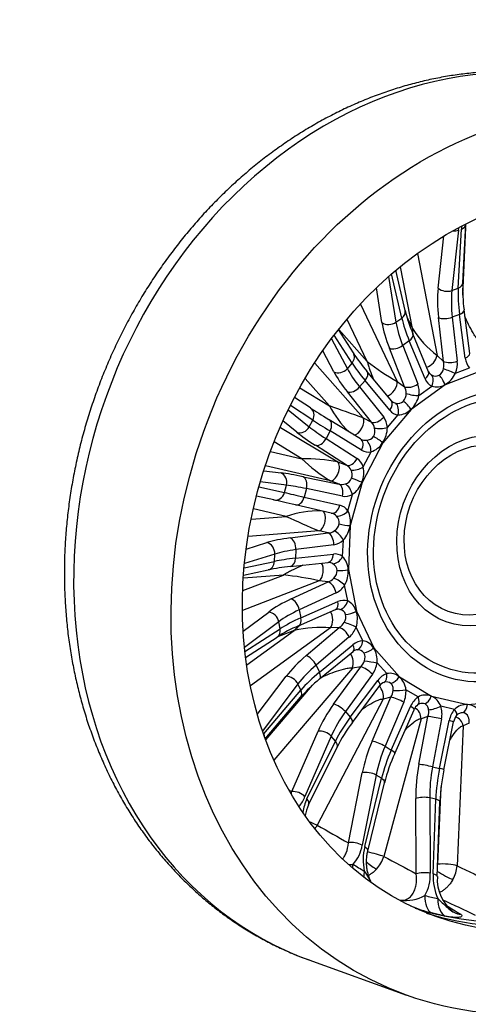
# Model space of a CAD drawing. Header units: millimetres. Extents: x 0 to 2285, y 0 to 1615.
# Tile 6 of 15: x 1375 to 1593, y 247 to 726. Entities that reach past the tile are written whole.
import ezdxf

# ---------------------------------------------------------------- set-up
doc = ezdxf.new("R2010")
doc.units = ezdxf.units.MM
doc.header["$LTSCALE"] = 7.692308
doc.layers.add('CAP450C', color=7, linetype='Continuous')
doc.layers.add('Default', color=7, linetype='Continuous')

# ---------------------------------------------------------------- blocks, each defined once
blk = doc.blocks.new('SE1')
at = {"layer": 'CAP450C', "color": 7, "linetype": 'Continuous'}
for p, q in [((1588.64, 623.81), (1585.44, 594.37)), ((1588.51, 595.55), (1590.05, 624.35)), ((1590.73, 598.11), (1592.28, 626.91)), ((1590.73, 592.14), (1592.17, 625.01)), ((1578.69, 595.54), (1581.45, 620.96)), ((1568.65, 612.34), (1578.17, 562.73)), ((1566.2, 575.82), (1560.41, 605.96)), ((1554.59, 601.23), (1558.18, 578.93)), ((1560.97, 580.96), (1556.04, 602.49)), ((1562.63, 584.66), (1558.14, 604.28)), ((1551.36, 578.72), (1548.62, 595.72)), ((1585.44, 594.37), (1588.51, 595.55)), ((1540.84, 587.72), (1558.76, 550.04)), ((1558.18, 578.93), (1560.97, 580.96)), ((1563.44, 581.6), (1566.2, 575.82)), ((1581.32, 559.86), (1578.86, 581.24)), ((1589.12, 582.72), (1585.58, 581.36)), ((1585.58, 581.36), (1588.03, 559.98)), ((1591.88, 561.46), (1589.12, 582.72)), ((1594.11, 563.64), (1591.35, 584.9)), ((1544.14, 559.79), (1534.38, 580.31)), ((1536.79, 559.02), (1528.07, 572.66)), ((1537.41, 563.94), (1530.14, 575.31)), ((1530.3, 575.43), (1544.14, 559.79)), ((1574.08, 554.75), (1566.41, 573.27)), ((1526.73, 570.88), (1534.47, 556.29)), ((1562.35, 547.49), (1554.95, 566.21)), ((1564.65, 569.89), (1561.43, 567.55)), ((1561.43, 567.55), (1568.82, 548.83)), ((1572.33, 551.37), (1564.65, 569.89)), ((1527.89, 554.76), (1522.48, 564.97)), ((1578.17, 562.73), (1581.32, 559.86)), ((1518.65, 559.02), (1542.26, 532.34)), ((1534.47, 556.29), (1536.79, 559.02)), ((1587.16, 554.08), (1594.05, 556.74)), ((1555.98, 540.6), (1544.02, 555.07)), ((1579.22, 553.06), (1579.23, 553.07)), ((1600.24, 555.43), (1582.07, 548.42)), ((1525.75, 538.17), (1513.94, 551.53)), ((1543.14, 550.53), (1540.46, 547.37)), ((1540.46, 547.37), (1552.18, 532.62)), ((1555.1, 536.06), (1543.14, 550.53)), ((1558.76, 550.04), (1562.35, 547.49)), ((1582.07, 548.42), (1565.53, 536.41)), ((1569.32, 543.19), (1575.59, 547.74)), ((1582.04, 548.53), (1582.03, 548.52)), ((1516.48, 537.2), (1508.71, 542.3)), ((1511.31, 546.88), (1525.75, 538.17)), ((1546.22, 530.22), (1534.49, 544.97)), ((1517.63, 531.24), (1506.72, 538.42)), ((1561.76, 540.38), (1561.76, 540.38)), ((1505.66, 536.28), (1515.93, 527.99)), ((1516.54, 537.15), (1516.48, 537.2)), ((1565.53, 536.41), (1551.74, 520.19)), ((1553.98, 527.63), (1559.2, 533.77)), ((1565.47, 536.49), (1565.47, 536.49)), ((1509.89, 525.3), (1503.08, 530.8)), ((1515.93, 527.99), (1517.63, 531.24)), ((1540.92, 522.03), (1525.6, 531.43)), ((1542.26, 532.34), (1546.22, 530.22)), ((1501.85, 527.67), (1529.8, 510.82)), ((1526.06, 525.95), (1524.09, 522.19)), ((1541.38, 516.55), (1526.06, 525.95)), ((1547.2, 523.26), (1547.21, 523.26)), ((1512.29, 512.43), (1498.76, 520.58)), ((1534.03, 509.22), (1518.88, 518.95)), ((1524.09, 522.19), (1539.24, 512.46)), ((1551.74, 520.19), (1541.64, 500.88)), ((1551.67, 520.26), (1551.66, 520.25)), ((1551.74, 520.19), (1551.66, 520.25)), ((1497.09, 515.94), (1512.29, 512.43)), ((1542.19, 508.47), (1546.02, 515.78)), ((1526.19, 501.61), (1494.63, 508.9)), ((1529.8, 510.82), (1534.03, 509.22)), ((1493.73, 506.56), (1502.15, 505.52)), ((1504.78, 499.51), (1492.06, 501.08)), ((1503.82, 495.96), (1504.78, 499.51)), ((1512.9, 503.66), (1530.42, 500.01)), ((1530.42, 500.01), (1526.19, 501.61)), ((1541.64, 500.88), (1535.93, 479.8)), ((1536.55, 502.88), (1536.55, 502.88)), ((1541.56, 500.92), (1541.55, 500.91)), ((1541.64, 500.88), (1541.55, 500.91)), ((1541.56, 500.92), (1541.64, 500.88)), ((1498.58, 492.35), (1490.18, 494.25)), ((1491.4, 498.77), (1503.82, 495.96)), ((1514.56, 497.84), (1513.45, 493.74)), ((1532.09, 494.19), (1514.56, 497.84)), ((1534.75, 487.01), (1536.92, 495)), ((1526.61, 485.92), (1509.18, 489.93)), ((1513.45, 493.74), (1530.88, 489.73)), ((1504.68, 484.32), (1488.69, 488.01)), ((1487.73, 482.94), (1504.68, 484.32)), ((1530.52, 480.62), (1530.52, 480.63)), ((1535.93, 479.8), (1534.99, 458.37)), ((1535.83, 479.81), (1535.93, 479.8)), ((1535.83, 479.81), (1535.83, 479.8)), ((1535.93, 479.8), (1535.83, 479.8)), ((1520.71, 477.27), (1486.12, 474.46)), ((1506.66, 473.84), (1525.09, 476.23)), ((1525.09, 476.23), (1520.71, 477.27)), ((1485.17, 468.41), (1495.32, 471.54)), ((1527.87, 470.5), (1509.44, 468.11)), ((1532.18, 464.72), (1532.54, 472.84)), ((1499.13, 465.99), (1484.36, 461.44)), ((1498.97, 462.38), (1499.13, 465.99)), ((1509.44, 468.11), (1509.25, 463.94)), ((1509.25, 463.94), (1527.67, 465.96)), ((1484.15, 459.17), (1498.97, 462.38)), ((1506.64, 459.87), (1525.06, 461.89)), ((1483.87, 455.62), (1495.84, 458.21)), ((1529.52, 458.01), (1529.52, 458.01)), ((1534.89, 458.36), (1534.89, 458.35)), ((1534.99, 458.37), (1538.88, 438.07)), ((1520.73, 452.87), (1483.4, 438.49)), ((1483.62, 448.13), (1503.42, 455.75)), ((1503.42, 455.75), (1483.83, 454.16)), ((1507.16, 444.1), (1525.13, 452.4)), ((1525.13, 452.4), (1520.73, 452.87)), ((1529.01, 447.08), (1511.03, 438.79)), ((1534.64, 443.11), (1533.16, 450.81)), ((1511.79, 434.83), (1529.83, 442.79)), ((1483.72, 428.35), (1496.18, 437.72)), ((1510.67, 431), (1528.7, 438.95)), ((1511.03, 438.79), (1511.79, 434.83)), ((1538.79, 438.03), (1538.79, 438.02)), ((1538.88, 438.07), (1547.35, 420.27)), ((1501.05, 432.96), (1484.36, 420.41)), ((1501.71, 429.54), (1501.05, 432.96)), ((1533.64, 436.58), (1533.63, 436.58)), ((1484.58, 418.42), (1501.71, 429.54)), ((1485.54, 411.92), (1508.61, 428.69)), ((1526.25, 430.08), (1487.34, 401.81)), ((1508.61, 428.69), (1500.06, 425.39)), ((1514.38, 416.46), (1530.56, 430.15)), ((1530.56, 430.15), (1526.25, 430.08)), ((1541.97, 423.67), (1538.76, 430.41)), ((1484.92, 415.56), (1500.29, 425.54)), ((1535.42, 425.55), (1519.24, 411.86)), ((1520.89, 408.39), (1537.21, 421.78)), ((1520.97, 405.13), (1537.29, 418.51)), ((1542.57, 417.79), (1542.57, 417.79)), ((1547.27, 420.2), (1547.27, 420.2)), ((1547.35, 420.27), (1559.81, 406.19)), ((1553.67, 407.7), (1548.95, 413.03)), ((1536.91, 410.44), (1498.71, 365.52)), ((1519.24, 411.86), (1520.89, 408.39)), ((1527.81, 392.81), (1540.98, 410.99)), ((1540.98, 410.99), (1536.91, 410.44)), ((1490.61, 387.74), (1504.67, 406.38)), ((1546.68, 407.36), (1533.51, 389.18)), ((1535.93, 386.43), (1549.32, 404.38)), ((1552.26, 403.43), (1552.43, 403.47)), ((1559.74, 406.1), (1559.75, 406.1)), ((1559.81, 406.19), (1575.41, 396.79)), ((1510.42, 402.68), (1493.11, 379.72)), ((1493.77, 378.33), (1511.85, 399.68)), ((1494.76, 375.39), (1517.45, 402.08)), ((1511.85, 399.68), (1510.42, 402.68)), ((1536.93, 383.92), (1550.31, 401.86)), ((1555.72, 402.92), (1555.72, 402.93)), ((1568.94, 396.31), (1563.02, 399.87)), ((1494.48, 375.85), (1511.68, 396.15)), ((1551.96, 395.31), (1519.83, 333.85)), ((1546.54, 374.75), (1555.71, 396.23)), ((1555.71, 396.23), (1551.96, 395.31)), ((1562.01, 393.75), (1552.85, 372.28)), ((1575.36, 396.69), (1575.37, 396.68)), ((1575.41, 396.79), (1593.09, 392.7)), ((1593.09, 392.7), (1611.65, 394.21)), ((1533.51, 389.18), (1535.93, 386.43)), ((1555.89, 370.44), (1565.32, 391.76)), ((1557.55, 368.81), (1566.98, 390.13)), ((1572.2, 393), (1572.19, 393)), ((1586.74, 390.26), (1580.04, 391.81)), ((1590.86, 388.69), (1590.86, 388.69)), ((1593.07, 392.59), (1593.08, 392.59)), ((1570.39, 385.7), (1552.21, 318.59)), ((1569.3, 363.52), (1573.72, 386.87)), ((1573.72, 386.87), (1570.39, 385.7)), ((1580.38, 385.66), (1575.96, 362.31)), ((1579.4, 361.52), (1584.12, 384.79)), ((1581.52, 360.86), (1586.24, 384.14)), ((1507.43, 350.2), (1520.2, 379.65)), ((1590.94, 382.27), (1587.95, 314.08)), ((1593.8, 383.55), (1590.94, 382.27)), ((1526.6, 377.2), (1513.84, 347.75)), ((1514.81, 346.65), (1528.7, 374.83)), ((1528.7, 374.83), (1526.6, 377.2)), ((1515.57, 343.74), (1529.46, 371.92)), ((1552.85, 372.28), (1555.89, 370.44)), ((1575.96, 362.31), (1579.4, 361.52)), ((1534.96, 325.21), (1541.72, 359.36)), ((1548.49, 358.27), (1541.73, 324.12)), ((1542.94, 323.39), (1551.12, 356.69)), ((1551.12, 356.69), (1548.49, 358.27)), ((1544.43, 321.2), (1552.61, 354.49)), ((1578.55, 314.85), (1580.21, 352.5)), ((1568.06, 310.15), (1567.77, 346.88)), ((1574.59, 347.18), (1574.87, 310.45)), ((1577.57, 346.49), (1574.59, 347.18)), ((1576.25, 310.13), (1577.57, 346.49)), ((1578.3, 308.78), (1579.62, 345.13)), ((1582.12, 289.55), (1575.46, 291.08)), ((1515.74, 268.18), (1563.23, 251.01))]:
    blk.add_line(p, q, dxfattribs=at)
for centre, radius, start, end in [((1577.4, 625.69), 11.4, 350.494, 356.3355), ((1613.17, 622.53), 23.19, 171.788, 175.4821), ((1663.99, 594.9), 73.33, 177.4964, 187.8398), ((1633.48, 601.82), 72.9, 193.6172, 203.0576), ((1610.48, 604.3), 52.65, 212.7487, 232.1445), ((1615.75, 615.37), 93.72, 213.2843, 220.0529), ((1607.16, 638.44), 100.78, 231.295, 241.2982), ((1575.92, 555.37), 1.94, 198.5986, 229.1444), ((1577.54, 556.51), 3.83, 238.4918, 295.9894), ((1576.37, 557.28), 5.08, 304.1242, 350.6549), ((1576.06, 559.18), 12.21, 299.3115, 335.3619), ((1577.96, 555.18), 7.8, 252.3222, 301.4921), ((1557.78, 544.03), 5.4, 317.5278, 2.488), ((1556.53, 546.08), 13.11, 313.0137, 347.254), ((1567.24, 559.73), 46.76, 207.4616, 226.7851), ((417.52, -2623.67), 3350.43, 70.38498, 70.68437), ((1559.06, 543.51), 4.13, 255.9521, 310.7222), ((1558.97, 542.9), 9.13, 271.4779, 315.3696), ((1543.52, 525.95), 4.56, 272.6368, 323.8463), ((1542.52, 525.98), 5.41, 329.8458, 14.9706), ((1540.79, 527.72), 13.19, 325.5385, 359.6134), ((1542.56, 525.95), 10.74, 288.7539, 327.9233), ((1566.96, 568.32), 78.18, 225.6368, 238.5733), ((1512.37, 417.02), 95.41, 79.4742, 90.0468), ((1531.66, 504.5), 5.15, 341.6813, 28.549), ((1530.12, 505.68), 12.38, 337.3901, 12.998), ((1531.98, 504.91), 5, 287.9366, 336.0005), ((1530.1, 505.11), 12.2, 303.9849, 339.8635), ((1521, 435.6), 51.38, 89.1878, 108.5251), ((1525.09, 481.88), 10.95, 349.1008, 27.9548), ((1655.82, 806.31), 355.7, 244.8543, 247.6755), ((1525.34, 481.73), 5.3, 301.7752, 347.8697), ((1525.83, 481.15), 4.72, 353.6634, 43.5288), ((1522.89, 481.67), 13.08, 317.5319, 351.7995), ((1525.2, 461.15), 0.759, 76.2925, 100.3509), ((1525.29, 457.53), 4.26, 6.4802, 59.922), ((1525.58, 458.15), 9.31, 1.283, 44.8868), ((1517.69, 351.9), 108.53, 95.8391, 101.6099), ((1524.19, 458), 5.34, 314.415, 0.0858), ((1521.82, 457.37), 13.11, 329.931, 4.2711), ((1490.28, 323.5), 132.91, 76.7548, 84.324), ((1531.14, 436.02), 7.91, 14.6938, 63.7283), ((1529.97, 435.19), 3.92, 20.8152, 77.2454), ((1527.08, 434.26), 12.3, 341.7395, 17.7905), ((1528.69, 435.41), 5.08, 326.2824, 13.2492), ((1540.18, 362.31), 74.76, 113.252, 122.2528), ((1522.02, 371.23), 59, 85.8897, 103.1378), ((1541.18, 416.68), 7.03, 30.1025, 83.5745), ((1539.36, 416.19), 3.11, 100.472, 131.7789), ((1539.54, 415.51), 3.79, 37.0498, 94.5097), ((1538.52, 415.64), 4.59, 337.9075, 27.9404), ((1538.08, 414.27), 10.94, 353.5225, 32.8145), ((1555.17, 401.08), 6.79, 47.7246, 102.818), ((1566.35, 348.85), 72.3, 128.8834, 139.1347), ((1553.93, 399.39), 4.39, 112.4132, 145.5898), ((1553.46, 399.72), 3.92, 54.8469, 105.384), ((1553.62, 398.9), 9.46, 5.902, 49.5944), ((1572.53, 390.11), 7.16, 66.672, 120.0857), ((1624.84, 375.37), 53.88, 156.5686, 156.6896), ((1626.26, 378.97), 53.88, 160.6831, 160.8042), ((1572.27, 389.05), 8.24, 19.5698, 67.8941), ((1572.41, 387.9), 5.87, 127.0566, 157.6924), ((1571.25, 388.86), 4.41, 111.9187, 122.585), ((1570.94, 388.89), 4.3, 73.1288, 108.0999), ((1592.42, 384.58), 8.04, 85.3756, 135.0533), ((1590.91, 383.83), 4.86, 90.6684, 112.4592), ((1590.51, 385.63), 3.07, 19.1669, 83.353), ((1592.66, 385.07), 7.53, 35.083, 86.777), ((1599.2, 336.89), 78.04, 142.9391, 153.3303), ((1593.1, 382.86), 6.98, 140.3796, 169.4474), ((1590.5, 385.03), 3.58, 113.7423, 140.7001), ((1636.86, 333.39), 86.86, 155.9325, 165.9364), ((1676.83, 341.37), 97.28, 168.441, 177.7805), ((7409.66, 10225.79), 11504.93, 239.126217, 239.135028), ((1500.48, 352.8), 14.28, 317.254, 339.277), ((1538.22, 335.59), 25.89, 154.7188, 169.6461), ((1535.75, 334.55), 22.15, 155.5575, 169.7416), ((1506.77, 341.1), 14.93, 323.7687, 330.9553), ((7444.97, 10690.37), 11931.67, 240.225402, 240.309088), ((1523.78, 327.04), 18.18, 317.7829, 350.7662), ((1570.03, 316.97), 27.84, 166.6774, 191.308), ((1536.94, 323.23), 15.96, 317.6736, 343.0901), ((7645.98, 11743.74), 12948.67, 241.926128, 242.005575), ((1571.36, 315.19), 7.2, 355.5281, 357.3346), ((1571.97, 315.35), 16.03, 330.1765, 355.4567), ((8008.3, 13494.13), 14660.65, 244.028038, 244.099809), ((1553.44, 309.76), 21.45, 331.5278, 1.8398), ((1604.24, 309.16), 28.01, 178.0105, 203.2573), ((1597.77, 307.26), 19.5, 175.5551, 232.9619), ((1562.89, 317.05), 19.87, 262.2579, 298.219), ((8031.18, 13649.23), 14828.06, 244.213745, 244.28272), ((1601.73, 385.71), 98.2, 248.2095, 254.4849), ((5762.93, 7229.47), 8097.25, 238.918314, 238.97693)]:
    blk.add_arc(centre, radius, start, end, dxfattribs=at)
for centre, major_axis, ratio, start_param, end_param in [((1592.23, 479.78), (76.49, 211.6), 0.827748, 0, 3.141593), ((1626.87, 467.26), (62.46, 172.78), 0.827748, 3.163437, 6.261341), ((1631.47, 465.59), (-62.59, -173.13), 0.827748, 0.028786, 3.112806), ((1585.87, 626.63), (4.97, -0.54), 0.634676, 4.756821, 5.369908), ((1587.28, 627.18), (-4.99, 0.27), 0.658243, 2.193147, 3.147388), ((1611.67, 565.42), (-21.16, 50.78), 0.506073, 0.743958, 1.053398), ((1582.68, 597.19), (4.97, -0.54), 0.634676, 3.854461, 5.369908), ((1613.65, 566.31), (-16.76, 47.12), 0.399798, 0.768061, 1.077501), ((1585.74, 598.37), (-4.99, 0.27), 0.658243, 2.193147, 3.141593), ((1615.65, 567.08), (-19.37, 46.11), 0.511073, 0.742343, 1.051783), ((1557.76, 583.54), (-4.87, -1.12), 0.752394, 2.106303, 3.141593), ((1590.75, 553.44), (-28.09, 41.39), 0.299497, 0.660739, 0.97018), ((1582.85, 582.89), (4.97, 0.57), 0.426146, 3.734372, 5.244576), ((1586.39, 584.26), (-4.96, -0.64), 0.433217, 2.096609, 3.140798), ((1554.97, 581.52), (4.94, 0.79), 0.734012, 3.781152, 5.296599), ((1588.96, 551.96), (-33.74, 43.47), 0.405752, 0.63823, 0.94767), ((1592.58, 554.76), (-30.81, 39.42), 0.410736, 0.636695, 0.946136), ((1561.79, 571.35), (-4.62, -1.91), 0.538368, 2.000797, 3.140925), ((1558.56, 569.01), (4.65, 1.84), 0.532853, 3.641113, 5.151317), ((1533.2, 561.25), (-4.21, -2.69), 0.819117, 1.945384, 3.141593), ((1574.18, 561.07), (3.37, 3.7), 0.586593, 3.878644, 5.609279), ((1589.15, 563), (-4.96, -0.64), 0.433217, 2.096609, 3.141593), ((1600.17, 564.91), (-4.32, -9.43), 0.760937, 5.400418, 6.006188), ((1570.82, 534.51), (-36.94, 33.74), 0.175088, 0.587009, 0.89645), ((1585.3, 561.51), (4.97, 0.57), 0.426146, 3.734372, 5.244576), ((1576.95, 558.55), (1.21, -5.65), 0.7878, 1.02812, 1.63389), ((1579.68, 557.02), (4.1, 9.34), 0.787372, 4.743723, 5.349494), ((1530.87, 558.52), (4.42, 2.34), 0.807172, 3.637893, 5.15334), ((1569.36, 532.54), (-43.11, 34.2), 0.281321, 0.57124, 0.88068), ((1572.34, 536.3), (-39.3, 30.96), 0.286313, 0.570065, 0.879505), ((1540.16, 551.88), (-3.85, -3.19), 0.613986, 1.861495, 3.140293), ((1569.46, 552.84), (-4.62, -1.91), 0.538368, 2.000797, 3.141593), ((1576.95, 558.55), (0.92, -5.76), 0.752047, 5.532075, 5.748718), ((1572.72, 549.2), (-2.2, -4.49), 0.6428, 1.560584, 2.908117), ((1579.39, 549.49), (2.4, -4.39), 0.409728, 1.132807, 2.269149), ((1579.4, 549.5), (2.4, -4.38), 0.408458, 1.132518, 2.26886), ((1584.43, 555.62), (4.63, -1.89), 0.098513, 4.035615, 5.383147), ((1537.48, 548.72), (3.91, 3.11), 0.610402, 3.504374, 5.014577), ((1555.14, 547.24), (2.89, 4.08), 0.547218, 3.739128, 5.777645), ((1565.96, 550.29), (4.65, 1.84), 0.532853, 3.641113, 5.151317), ((1558.3, 545), (2.14, -5.19), 0.843864, 1.101324, 1.707095), ((1561.16, 543.54), (3.89, 9.31), 0.790443, 4.995938, 5.601709), ((1579.82, 557.09), (-3.81, -9.53), 0.763781, 5.619614, 6.225385), ((1566.46, 544.65), (4.93, -0.84), 0.242504, 4.025558, 5.37309), ((1552.12, 537.41), (-3.85, -3.19), 0.613986, 1.861495, 3.141593), ((1558.3, 545), (1.77, -5.41), 0.804798, 5.461582, 5.844474), ((1556.23, 535.13), (-0.58, -4.97), 0.636005, 1.370131, 2.717663), ((1562.83, 537.46), (3.41, -3.66), 0.295071, 1.044348, 2.18069), ((1562.82, 537.45), (3.41, -3.66), 0.296449, 1.044508, 2.180851), ((1557.68, 515.17), (-47.88, 27.14), 0.040102, 0.557361, 0.855399), ((1513.73, 533.02), (-2.75, -4.18), 0.853866, 1.703212, 3.141593), ((1549.2, 533.98), (3.91, 3.11), 0.610402, 3.504374, 5.014577), ((1545.73, 525.36), (3.81, 9.27), 0.791646, 5.261204, 5.866975), ((1561.28, 543.65), (3.41, 9.56), 0.771019, 2.711029, 3.316799), ((1512.03, 529.77), (3.14, 3.89), 0.849172, 3.412129, 4.927576), ((1556.32, 512.95), (-45.19, 21.48), 0.146257, 0.539031, 0.848471), ((1555.21, 510.82), (-43.45, 24.82), 0.035036, 0.545905, 0.855346), ((1522.99, 527.17), (-2.62, -4.26), 0.654916, 3.141593, 3.194645), ((1522.99, 527.17), (-2.62, -4.26), 0.654916, 1.684441, 3.141593), ((1539.27, 528.58), (2.36, 4.41), 0.521632, 3.443316, 5.947443), ((1542.76, 526.72), (3.4, -4.23), 0.906488, 1.06746, 1.67323), ((1554.18, 508.49), (-49.62, 23.8), 0.141237, 0.539718, 0.849158), ((1549.01, 521.21), (4.15, -2.79), 0.162996, 0.991486, 2.127828), ((1549.02, 521.22), (4.15, -2.79), 0.161547, 0.991413, 2.127756), ((1551, 528.98), (4.99, 0.31), 0.375882, 3.981122, 5.328654), ((1521.02, 523.41), (2.7, 4.21), 0.653507, 3.329154, 4.839358), ((1538.31, 517.77), (-2.62, -4.26), 0.654916, 1.684441, 3.141593), ((1542.76, 526.72), (2.77, -4.77), 0.868295, 5.330709, 5.889493), ((1542.95, 517), (1.02, -4.89), 0.59178, 1.19833, 2.545862), ((1545.83, 525.5), (3.15, 9.55), 0.779961, 2.959693, 3.565464), ((1527.66, 506.36), (1.77, 4.68), 0.511577, 3.26534, 6.118177), ((1536.17, 513.68), (2.7, 4.21), 0.653507, 3.329154, 4.839358), ((1531.38, 504.95), (5.2, -1.23), 0.935355, 0.660217, 1.265988), ((1534.44, 503.73), (3.77, 9.26), 0.788868, 5.531687, 6.137457), ((1546.45, 488.73), (-52.59, 16.22), 0.106131, -0.846521, -0.537081), ((1500.68, 500.77), (-0.61, -4.96), 0.854272, 1.420678, 2.936125), ((1539.12, 509.69), (4.76, 1.55), 0.489558, 3.898285, 5.245817), ((1544.99, 483.98), (-47.76, 14.91), 0.11116, -0.845959, -0.536519), ((1511.43, 498.91), (-1.02, -4.89), 0.65837, 1.490015, 3.000218), ((1531.38, 504.95), (4.31, -3.18), 0.927889, 5.128351, 5.734122), ((1528.96, 495.25), (-1.02, -4.89), 0.65837, 1.490015, 3.000218), ((1533.79, 496.06), (2.39, -4.39), 0.51314, 1.06357, 2.411102), ((1538.9, 501.88), (4.66, -1.82), 0.016986, 0.971563, 2.107905), ((1538.9, 501.87), (4.66, -1.82), 0.018463, 0.97157, 2.107913), ((1499.72, 497.22), (1.1, 4.88), 0.857149, 3.131901, 4.647348), ((1545.62, 486.31), (-48.75, 11.26), 0.000061, 0.540744, 0.850185), ((1534.51, 503.89), (-3.03, -9.53), 0.787542, 0.080841, 0.686612), ((1544.47, 481.44), (-53.58, 12.57), 0.004995, -0.850357, -0.540917), ((1510.32, 494.8), (1.12, 4.87), 0.659233, 3.134954, 4.645158), ((1527.75, 490.79), (1.12, 4.87), 0.659233, 3.134954, 4.645158), ((1528.06, 480.12), (-3.71, -9.33), 0.782027, 2.655431, 3.261201), ((1521.08, 482.1), (-1.16, -4.86), 0.517739, 0.29459, 3.0299), ((1524.94, 481.18), (5.26, 1.52), 0.884241, 0.40103, 1.0068), ((1531.63, 488.07), (4.13, 2.81), 0.575784, 3.773626, 5.121158), ((1533.18, 480.77), (4.94, -0.77), 0.12876, 4.163126, 5.299469), ((1533.18, 480.75), (4.94, -0.77), 0.1273, 4.163182, 5.299524), ((1524.94, 481.18), (-5.37, -0.46), 0.919865, 1.520799, 2.126569), ((1524.71, 471.4), (0.64, -4.96), 0.624112, 1.307851, 2.818055), ((1529.38, 473.74), (3.43, -3.63), 0.405443, 0.970842, 2.318375), ((1541.22, 460.65), (-54.86, 4.29), 0.248595, -0.869953, -0.560513), ((1494.95, 466.71), (1.47, -4.78), 0.820308, 1.176849, 2.692296), ((1506.28, 469.01), (0.64, -4.96), 0.624112, 1.307851, 2.818055), ((1528.09, 480.28), (-3, -9.55), 0.791383, 0.351015, 0.956786), ((1540.85, 455.82), (-49.87, 4.08), 0.253593, -0.868888, -0.559448), ((1524.51, 466.86), (-0.55, 4.97), 0.627188, 3.141593, 4.46148), ((1527.03, 456.13), (-3.55, -9.49), 0.773137, 2.907815, 3.513586), ((1494.79, 463.1), (-1.06, 4.89), 0.83056, 3.141593, 4.389297), ((1540.95, 458.18), (-50.03, 0.39), 0.14237, -0.883592, -0.574152), ((1506.1, 464.84), (-0.55, 4.97), 0.627188, 3.142731, 4.46148), ((1520, 457.44), (-0.53, -4.97), 0.539697, 0.464677, 2.594416), ((1523.87, 457.03), (4.91, 2.79), 0.819359, 0.420952, 0.851586), ((1529.02, 465.62), (3.05, 3.96), 0.628685, 3.609631, 4.957164), ((1532.24, 459.31), (4.99, 0.35), 0.265759, 4.118276, 5.254618), ((1532.24, 459.3), (4.99, 0.35), 0.26436, 4.118412, 5.254755), ((1523.87, 457.03), (-5.05, -2.33), 0.858895, 1.42706, 2.032831), ((1525.86, 447.83), (2.1, -4.54), 0.554477, 1.160885, 2.671088), ((1530.02, 451.55), (4.19, -2.73), 0.27603, 0.917539, 2.265071), ((1527.02, 456.29), (-2.98, -9.62), 0.79101, 0.618431, 1.224202), ((1542.34, 432.83), (-54.35, -8.61), 0.377629, -0.928065, -0.618624), ((1507.89, 439.53), (2.1, -4.54), 0.554477, 1.160885, 2.671088), ((1526.69, 443.53), (-2.02, 4.57), 0.559556, 3.141593, 4.312042), ((1531.41, 433.4), (3.25, 9.71), 0.765215, 0.002931, 0.608702), ((1531.5, 443.86), (1.57, 4.75), 0.644655, 3.421289, 4.768821), ((1496.91, 433.15), (3.01, -4), 0.754288, 1.014001, 2.529448), ((1543.07, 428.26), (-49.44, -7.66), 0.382612, -0.926598, -0.617157), ((1524.48, 434.08), (0.08, -5), 0.575956, 0.633406, 2.429443), ((1528.27, 434.14), (4.5, 3.66), 0.763565, 0.508993, 0.760836), ((1536.14, 438.97), (4.76, 1.54), 0.384676, 4.038683, 5.175026), ((1536.14, 438.96), (4.76, 1.54), 0.383377, 4.038937, 5.175279), ((1542.64, 430.5), (-48.79, -11.05), 0.271378, -0.949325, -0.639884), ((1508.65, 435.57), (-2.02, 4.57), 0.559556, 3.142407, 4.312042), ((1528.27, 434.14), (-4.65, -3.37), 0.80023, 1.485874, 2.091644), ((1535.67, 431.01), (4.68, -1.75), 0.133718, 0.899482, 2.247014), ((1497.56, 429.73), (-2.72, 4.19), 0.771216, 3.141593, 4.208238), ((1532.33, 426.15), (3.23, -3.82), 0.45421, 1.057242, 2.567446), ((1531.36, 433.54), (-2.87, -9.76), 0.788126, 0.874236, 1.480006), ((1540.91, 413.48), (2.83, 9.96), 0.761106, 0.225188, 0.830959), ((1538.87, 424.26), (0.08, -5), 0.622606, 0.093667, 1.4412), ((1534.12, 422.38), (-3.17, 3.87), 0.460946, 3.141593, 4.205803), ((1537.81, 414.08), (4, 4.34), 0.721295, 0.620771, 0.704011), ((1544.61, 421.15), (4.18, 2.75), 0.477405, 3.922755, 5.059097), ((1544.62, 421.14), (4.18, 2.74), 0.476239, 3.923172, 5.059514), ((1549.73, 407.17), (-50.33, -22.21), 0.484466, -1.024219, -0.714779), ((1516.15, 412.46), (3.23, -3.82), 0.45421, 1.057242, 2.567446), ((1534.22, 413.6), (0.66, -4.96), 0.624045, 0.800721, 2.359048), ((1537.81, 414.08), (4.18, 4.13), 0.753995, 4.727628, 5.333399), ((1545.93, 413.51), (4.95, -0.7), 0.011793, 4.021875, 5.369407), ((1540.83, 413.6), (2.64, 9.95), 0.785629, 4.256152, 4.861923), ((1551.5, 403.17), (-45.82, -20.05), 0.48946, -1.022588, -0.713148), ((1550.57, 405.13), (-44.55, -22.73), 0.378196, -1.04854, -0.739099), ((1517.8, 408.99), (-3.17, 3.87), 0.460946, 3.14227, 4.205803), ((1543.66, 407.83), (4.05, -2.93), 0.330144, 0.995062, 2.505266), ((1506.44, 402.38), (3.99, -3.01), 0.660712, 0.925648, 2.441095), ((1554.87, 397.73), (2.29, 10.19), 0.762901, 0.436098, 1.041869), ((1546.3, 404.85), (-4.01, 2.99), 0.338078, 3.141593, 4.141275), ((1550.65, 408.18), (-1.61, 4.74), 0.564041, 3.157223, 4.424494), ((1557.09, 407.04), (3.21, 3.84), 0.537628, 3.773074, 4.909416), ((1557.1, 407.03), (3.21, 3.83), 0.536618, 3.773684, 4.910026), ((1507.86, 399.38), (-3.82, 3.23), 0.683162, 3.141593, 4.105281), ((1548.56, 397.39), (1.19, -4.86), 0.680686, 0.967391, 2.37368), ((1551.85, 398.2), (3.63, 4.71), 0.722458, 4.845209, 5.45098), ((1560.11, 400.26), (4.98, 0.4), 0.150587, 3.976186, 5.323719), ((1554.76, 397.82), (2.28, 10.15), 0.786367, 4.481808, 5.087579), ((1559.1, 394.14), (4.6, -1.96), 0.190735, 0.96965, 2.479854), ((1572.35, 387.21), (1.69, 10.36), 0.771862, 0.639446, 1.245217), ((1566.03, 396.69), (-2.85, 4.11), 0.472951, 3.1334, 4.306632), ((1572.72, 397.62), (1.87, 4.64), 0.56124, 3.600815, 4.737157), ((1572.73, 397.62), (1.88, 4.63), 0.560399, 3.601593, 4.737935), ((1562.89, 385.42), (-41.94, -35.59), 0.561811, 5.123313, 5.432753), ((1565.58, 382.27), (-38.2, -32.27), 0.566835, 5.124695, 5.434135), ((1530.49, 389.65), (4.05, -2.93), 0.330144, 0.995062, 2.505266), ((1562.41, 392.15), (-4.57, 2.02), 0.199327, 3.141593, 4.113789), ((1566.52, 386.57), (1.66, -4.72), 0.742018, 1.135372, 2.458733), ((1569.45, 387.6), (3.01, 5.12), 0.706376, 4.973782, 5.579553), ((1577.25, 392.14), (4.76, 1.54), 0.273205, 3.898677, 5.24621), ((1572.23, 387.27), (1.82, 10.32), 0.79247, 4.69626, 5.30203), ((1592.16, 382.66), (1.06, 10.45), 0.78853, 0.839505, 1.445275), ((1583.95, 390.59), (-3.77, 3.28), 0.355543, 3.147579, 4.230261), ((1590.43, 393.53), (-0.35, -4.99), 0.546633, 0.284318, 1.42066), ((1590.44, 393.53), (-0.36, -4.99), 0.545963, 0.285171, 1.421513), ((1564.2, 383.82), (-36.8, -33.87), 0.455518, -1.180405, -0.870965), ((1532.92, 386.91), (-4.01, 2.99), 0.338078, 3.142493, 4.141275), ((1577.59, 385.99), (4.91, -0.93), 0.045483, 0.977274, 2.487478), ((1581.34, 385.13), (-4.9, 0.99), 0.054146, 3.141593, 4.119509), ((1586.87, 381.87), (2.04, -4.56), 0.803864, 1.308487, 2.552049), ((1589.38, 382.99), (2.36, 5.38), 0.706138, 5.112488, 5.718259), ((1522.88, 376.5), (4.59, -1.99), 0.545955, 0.892595, 2.408042), ((1489.78, 378.03), (-3.82, 3.23), 0.683162, 3.698789, 4.105281), ((1524.98, 374.13), (-4.48, 2.21), 0.572398, 3.141593, 4.061661), ((1580.93, 369.07), (-28.8, -46.86), 0.604306, 4.95409, 5.26353), ((1549.94, 372.66), (4.6, -1.96), 0.190735, 0.96965, 2.479854), ((1584.33, 366.98), (-26.23, -42.57), 0.609362, 4.954724, 5.264164), ((1582.61, 368.02), (-25.46, -43.03), 0.497994, 4.94476, 5.2542), ((1552.98, 370.83), (-4.57, 2.02), 0.199327, 3.142473, 4.113789), ((1602.61, 359.21), (-12.09, -53.65), 0.608952, 4.769179, 5.078619), ((1573.17, 362.65), (4.91, -0.93), 0.045483, 0.977274, 2.487478), ((1606.48, 358.34), (-10.96, -48.78), 0.614012, 4.768783, 5.078224), ((1604.53, 358.79), (-11.5, -48.66), 0.502636, 4.774989, 5.08443), ((1576.62, 361.85), (-4.9, 0.99), 0.054146, 3.142229, 4.119509), ((1545.12, 357.27), (4.9, -0.97), 0.41784, 0.900062, 2.415509), ((1547.75, 355.69), (-4.86, 1.19), 0.446474, 3.141593, 4.061228), ((1510.11, 347.04), (4.59, -1.99), 0.545955, 0.892595, 2.408042), ((1511.08, 345.95), (-4.48, 2.21), 0.572398, 3.137613, 4.061661), ((1571.64, 346), (5, 0.04), 0.285096, 0.939244, 2.454691), ((1574.62, 345.31), (-5, 0.18), 0.313969, 3.141593, 4.094009), ((1515.07, 336.77), (-6.2, 3.24), 0.090775, -4.459057, -3.79225), ((1538.36, 323.12), (4.9, -0.97), 0.41784, 0.900062, 2.415509), ((1539.58, 322.39), (-4.86, 1.19), 0.446474, 3.137701, 4.061228), ((1546.79, 319.81), (-6.76, 1.83), 0.055629, 3.796102, 5.10133), ((1545.33, 317.23), (6.46, 10.11), 0.542385, -4.152163, -3.980382), ((1575.48, 473.44), (28.63, -174.18), 0.685778, -0.551804, -0.505134), ((1545.26, 316.96), (-5.23, 4.65), 0.243512, 1.511105, 2.491584), ((1582.25, 313.52), (-6.99, 0.31), 0.198241, 3.767828, 5.277538), ((1550.81, 313.92), (5.92, 10.44), 0.564665, 2.101727, 2.391505), ((1571.93, 309.28), (5, 0.04), 0.285096, 0.939244, 2.454691), ((1573.31, 308.96), (-5, 0.18), 0.313969, 3.137487, 4.094009), ((1581.36, 310.39), (-6.14, 3.37), 0.10438, 1.115383, 2.452271), ((1579.35, 302.35), (-3.04, -11.61), 0.550429, 5.097872, 6.144897), ((1577.85, 472.48), (44.6, -173.43), 0.724234, -0.382924, -0.336253), ((1585.57, 300.92), (-2.36, -11.77), 0.565872, 5.065527, 6.112551)]:
    blk.add_ellipse(centre, major_axis=major_axis, ratio=ratio, start_param=start_param, end_param=end_param, dxfattribs=at)
for centre, major_axis in [((1639.72, 462.61), (76.49, 211.6)), ((1639.72, 462.61), (62.59, 173.13)), ((1605.95, 474.82), (24.65, 68.18)), ((1605.36, 475.03), (23.26, 64.35)), ((1598.77, 477.42), (-16.1, -44.54)), ((1598.03, 477.68), (14.37, 39.74))]:
    blk.add_ellipse(centre, major_axis=major_axis, ratio=0.827748, dxfattribs=at)
for points, knots in [([(1668.91, 691.27), (1668.04, 691.6), (1665.13, 692.69), (1659.44, 694.47), (1652.33, 696.41), (1645.07, 698.03), (1637.74, 699.32), (1630.34, 700.29), (1622.89, 700.92), (1615.39, 701.23), (1607.85, 701.2), (1600.29, 700.84), (1592.71, 700.15), (1585.14, 699.13), (1577.57, 697.78), (1570.02, 696.1), (1562.5, 694.1), (1555.02, 691.77), (1547.6, 689.12), (1540.24, 686.16), (1532.96, 682.88), (1525.77, 679.29), (1518.68, 675.4), (1511.69, 671.22), (1504.83, 666.74), (1498.1, 661.99), (1491.51, 656.95), (1485.07, 651.65), (1478.79, 646.08), (1472.69, 640.27), (1466.77, 634.21), (1461.03, 627.92), (1455.5, 621.41), (1450.17, 614.68), (1445.05, 607.75), (1440.16, 600.62), (1435.5, 593.32), (1431.07, 585.84), (1426.89, 578.2), (1422.95, 570.42), (1419.27, 562.5), (1415.85, 554.45), (1412.69, 546.29), (1409.81, 538.03), (1407.2, 529.69), (1404.86, 521.26), (1402.81, 512.78), (1401.05, 504.24), (1399.57, 495.66), (1398.38, 487.06), (1397.49, 478.45), (1396.88, 469.83), (1396.58, 461.23), (1396.57, 452.65), (1396.86, 444.12), (1397.44, 435.63), (1398.32, 427.21), (1399.49, 418.87), (1400.96, 410.62), (1402.72, 402.47), (1404.77, 394.44), (1407.1, 386.54), (1409.72, 378.78), (1412.62, 371.17), (1415.79, 363.73), (1419.23, 356.46), (1422.93, 349.38), (1426.89, 342.51), (1431.1, 335.84), (1435.56, 329.4), (1440.25, 323.18), (1445.18, 317.21), (1450.32, 311.48), (1455.68, 306.01), (1461.24, 300.81), (1466.99, 295.88), (1472.93, 291.23), (1479.05, 286.87), (1485.34, 282.8), (1491.78, 279.03), (1498.38, 275.55), (1505.06, 272.42), (1511.06, 269.89), (1514.47, 268.67), (1515.93, 268.16)], [0, 0, 0, 0, 0.004147, 0.01626, 0.028371, 0.040485, 0.052603, 0.064729, 0.076864, 0.089011, 0.101172, 0.113349, 0.125543, 0.137755, 0.149986, 0.162238, 0.174508, 0.186799, 0.199109, 0.211438, 0.223785, 0.236149, 0.248529, 0.260924, 0.273333, 0.285754, 0.298186, 0.310628, 0.323079, 0.335537, 0.348003, 0.360474, 0.37295, 0.38543, 0.397913, 0.4104, 0.422889, 0.435381, 0.447874, 0.460368, 0.472864, 0.485362, 0.49786, 0.510359, 0.522859, 0.535359, 0.54786, 0.560362, 0.572864, 0.585366, 0.597868, 0.610369, 0.622869, 0.635368, 0.647865, 0.66036, 0.672851, 0.685338, 0.697819, 0.710295, 0.722763, 0.735222, 0.747671, 0.760109, 0.772534, 0.784945, 0.797341, 0.80972, 0.822081, 0.834423, 0.846745, 0.859046, 0.871327, 0.883587, 0.895826, 0.908044, 0.920244, 0.932426, 0.944591, 0.956741, 0.968879, 0.981006, 0.993126, 1, 1, 1, 1]), ([(1599.17, 569.54), (1598.71, 569.79), (1598.19, 570.31), (1597.23, 571.46), (1596.77, 572.11), (1595.48, 574.1), (1594.73, 575.47), (1593.32, 578.23), (1592.67, 579.63), (1591.96, 581.27), (1591.86, 581.53), (1591.75, 581.78)], [0, 0, 0, 0, 0.125, 0.125, 0.25, 0.25, 0.5, 0.5, 0.75, 0.75, 0.7953109, 0.7953109, 0.7953109, 0.7953109]), ([(1566.2, 575.82), (1566.22, 575.04), (1566.26, 574.28), (1566.32, 573.43), (1566.33, 573.36), (1566.33, 573.28)], [0, 0, 0, 0, 0.125, 0.125, 0.1368931, 0.1368931, 0.1368931, 0.1368931]), ([(1544.14, 559.79), (1544.34, 559.07), (1544.55, 558.37), (1545, 556.94), (1545.24, 556.22), (1545.97, 554.11), (1546.5, 552.7), (1547.09, 551.32)], [0, 0, 0, 0, 0.125, 0.125, 0.25, 0.25, 0.4911058, 0.4911058, 0.4911058, 0.4911058]), ([(1512.85, 460.56), (1512.38, 460.37), (1511.92, 460.16), (1510.04, 459.33), (1508.65, 458.64), (1506.64, 457.59), (1505.98, 457.23), (1504.68, 456.5), (1504.06, 456.14), (1503.42, 455.75)], [0.418782, 0.418782, 0.418782, 0.418782, 0.5, 0.5, 0.75, 0.75, 0.875, 0.875, 1, 1, 1, 1]), ([(1528.7, 438.95), (1528.81, 439), (1529.1, 439.11), (1529.42, 439.17), (1529.53, 439.16), (1529.55, 439.15)], [0, 0, 0, 0, 0.271474, 0.897357, 1, 1, 1, 1]), ([(1511.39, 431.32), (1511.01, 430.98), (1510.64, 430.63), (1509.7, 429.76), (1509.16, 429.23), (1508.61, 428.69)], [0.7928175, 0.7928175, 0.7928175, 0.7928175, 0.875, 0.875, 1, 1, 1, 1]), ([(1521.97, 405.95), (1522.6, 406.24), (1523.25, 406.53), (1525.27, 407.41), (1526.7, 407.99), (1529.6, 409.04), (1531.08, 409.53), (1533.38, 410.12), (1534.16, 410.29), (1535.65, 410.51), (1536.39, 410.55), (1536.91, 410.44)], [0.1319304, 0.1319304, 0.1319304, 0.1319304, 0.25, 0.25, 0.5, 0.5, 0.75, 0.75, 0.875, 0.875, 1, 1, 1, 1]), ([(1556.81, 399.43), (1556.84, 399.78), (1556.84, 400.11), (1556.8, 400.77), (1556.75, 401.09), (1556.58, 401.69), (1556.46, 401.98), (1556.23, 402.37), (1556.14, 402.49), (1555.95, 402.72), (1555.84, 402.83), (1555.72, 402.92)], [0, 0, 0, 0, 0.25, 0.25, 0.5, 0.5, 0.75, 0.75, 0.875, 0.875, 1, 1, 1, 1]), ([(1541.63, 390.23), (1542.37, 390.77), (1543.12, 391.29), (1545.19, 392.64), (1546.53, 393.45), (1548.65, 394.49), (1549.37, 394.8), (1550.76, 395.25), (1551.46, 395.39), (1551.96, 395.31)], [0.35421, 0.35421, 0.35421, 0.35421, 0.5, 0.5, 0.75, 0.75, 0.875, 0.875, 1, 1, 1, 1]), ([(1574.09, 390.13), (1574.03, 390.45), (1573.96, 390.76), (1573.76, 391.35), (1573.64, 391.62), (1573.33, 392.12), (1573.15, 392.35), (1572.83, 392.63), (1572.71, 392.72), (1572.47, 392.87), (1572.33, 392.94), (1572.2, 393)], [0, 0, 0, 0, 0.25, 0.25, 0.5, 0.5, 0.75, 0.75, 0.875, 0.875, 1, 1, 1, 1]), ([(1562.48, 379.97), (1562.77, 380.28), (1563.06, 380.59), (1564.45, 382.02), (1565.58, 383.08), (1567.4, 384.48), (1568.03, 384.9), (1569.27, 385.54), (1569.9, 385.76), (1570.39, 385.7)], [0.4326037, 0.4326037, 0.4326037, 0.4326037, 0.5, 0.5, 0.75, 0.75, 0.875, 0.875, 1, 1, 1, 1]), ([(1584.44, 375.27), (1584.69, 375.72), (1584.96, 376.15), (1586.05, 377.89), (1586.92, 379.13), (1588.37, 380.77), (1588.88, 381.28), (1589.92, 382.05), (1590.48, 382.32), (1590.94, 382.27)], [0.4177933, 0.4177933, 0.4177933, 0.4177933, 0.5, 0.5, 0.75, 0.75, 0.875, 0.875, 1, 1, 1, 1]), ([(1532.12, 317.44), (1532.4, 317.75), (1532.67, 318.1), (1533.3, 319.06), (1533.65, 319.73), (1534.49, 321.86), (1534.82, 323.46), (1534.96, 325.21)], [0.5471725, 0.5471725, 0.5471725, 0.5471725, 0.625, 0.625, 0.75, 0.75, 1, 1, 1, 1]), ([(1546.15, 305.99), (1546.14, 306.01), (1545.84, 306.6), (1545.29, 307.83), (1544.64, 309.78), (1544.17, 311.87), (1543.88, 314.05), (1543.79, 316.28), (1543.93, 318.47), (1544.17, 320.17), (1544.39, 320.97), (1544.45, 321.18)], [0.3174855, 0.3174855, 0.3174855, 0.3174855, 0.3201036, 0.4020737, 0.4880063, 0.5770981, 0.6706158, 0.7668248, 0.8673469, 0.9702626, 1, 1, 1, 1]), ([(1548.74, 312.48), (1548.53, 312.26), (1548.09, 311.8), (1547.39, 311.15), (1546.47, 310.39), (1545.6, 309.8), (1544.99, 309.45), (1544.82, 309.35)], [0, 0, 0, 0, 0.063696, 0.1317348, 0.2041286, 0.3206645, 0.3660737, 0.3660737, 0.3660737, 0.3660737]), ([(1542.73, 311.52), (1543.45, 310.35), (1544.12, 309.22), (1545.17, 307.44), (1545.56, 306.77), (1545.96, 306.12)], [0, 0, 0, 0, 0.25, 0.25, 0.4073635, 0.4073635, 0.4073635, 0.4073635]), ([(1560.01, 297.28), (1561, 297.16), (1561.95, 297.25), (1563.54, 297.77), (1564.19, 298.14), (1565.34, 299.07), (1565.86, 299.65), (1566.71, 300.93), (1567.05, 301.63), (1567.61, 303.15), (1567.82, 303.97), (1568.24, 306.5), (1568.27, 308.28), (1568.06, 310.15)], [0.1007499, 0.1007499, 0.1007499, 0.1007499, 0.25, 0.25, 0.375, 0.375, 0.5, 0.5, 0.625, 0.625, 0.75, 0.75, 1, 1, 1, 1]), ([(1585.88, 307.38), (1585.72, 307.11), (1585.39, 306.55), (1584.83, 305.73), (1584.09, 304.74), (1583.1, 303.63), (1581.85, 302.49), (1580.66, 301.68), (1579.82, 301.24), (1579.46, 301.08), (1579.39, 301.04)], [0, 0, 0, 0, 0.063696, 0.1317348, 0.2041286, 0.3206645, 0.4449796, 0.5755001, 0.647437, 0.6676916, 0.6676916, 0.6676916, 0.6676916]), ([(1578.51, 298.1), (1579.47, 297.17), (1580.39, 296.29), (1582.17, 294.63), (1583.01, 293.85), (1584.75, 292.42), (1585.65, 291.78), (1587.63, 290.81), (1588.7, 290.51), (1589.75, 290.45)], [0, 0, 0, 0, 0.25, 0.25, 0.5, 0.5, 0.75, 0.75, 1, 1, 1, 1]), ([(1589.75, 290.45), (1590, 290.24), (1590.18, 290.04), (1590.3, 289.7), (1590.26, 289.54), (1589.92, 289.16), (1589.38, 289), (1587.9, 288.85), (1586.94, 288.87), (1584.72, 289.08), (1583.48, 289.27), (1582.12, 289.55)], [0, 0, 0, 0, 0.125, 0.125, 0.25, 0.25, 0.5, 0.5, 0.75, 0.75, 1, 1, 1, 1]), ([(1586.03, 291.67), (1586.44, 291.43), (1586.87, 291.22), (1588.11, 290.71), (1588.94, 290.51), (1589.75, 290.45)], [0.8095196, 0.8095196, 0.8095196, 0.8095196, 0.875, 0.875, 1, 1, 1, 1])]:
    blk.add_open_spline(points, degree=3, knots=knots, dxfattribs=at)
for points, degree in [([(1582.07, 548.42), (1582.05, 548.47), (1582.03, 548.52)], 2), ([(1582.04, 548.53), (1582.06, 548.48), (1582.07, 548.42)], 2), ([(1556.3, 540.3), (1556.27, 540.3), (1556.16, 540.4), (1555.98, 540.6)], 3), ([(1565.53, 536.41), (1565.5, 536.45), (1565.47, 536.49)], 2), ([(1565.47, 536.49), (1565.5, 536.45), (1565.53, 536.41)], 2), ([(1551.67, 520.26), (1551.7, 520.22), (1551.74, 520.19)], 2), ([(1534.99, 458.37), (1534.94, 458.36), (1534.89, 458.35)], 2), ([(1534.89, 458.36), (1534.94, 458.37), (1534.99, 458.37)], 2), ([(1538.88, 438.07), (1538.84, 438.05), (1538.79, 438.02)], 2), ([(1538.79, 438.03), (1538.84, 438.05), (1538.88, 438.07)], 2), ([(1547.35, 420.27), (1547.31, 420.24), (1547.27, 420.2)], 2), ([(1547.27, 420.2), (1547.31, 420.24), (1547.35, 420.27)], 2), ([(1559.74, 406.1), (1559.77, 406.15), (1559.81, 406.19)], 2), ([(1559.81, 406.19), (1559.78, 406.15), (1559.75, 406.1)], 2), ([(1593.07, 392.59), (1593.08, 392.65), (1593.09, 392.7)], 2), ([(1593.09, 392.7), (1593.09, 392.65), (1593.08, 392.59)], 2), ([(1507.12, 349.2), (1507.23, 349.52), (1507.34, 349.86), (1507.43, 350.2)], 3), ([(1535.33, 314.66), (1536, 314.69), (1536.64, 314.74), (1537.25, 314.82)], 3)]:
    blk.add_open_spline(points, degree=degree, dxfattribs=at)

msp = doc.modelspace()

# ---------------------------------------------------------------- block references
at = {"layer": 'Default'}
msp.add_blockref('SE1', (0, 0), dxfattribs=at)

doc.saveas('drawing.dxf')
